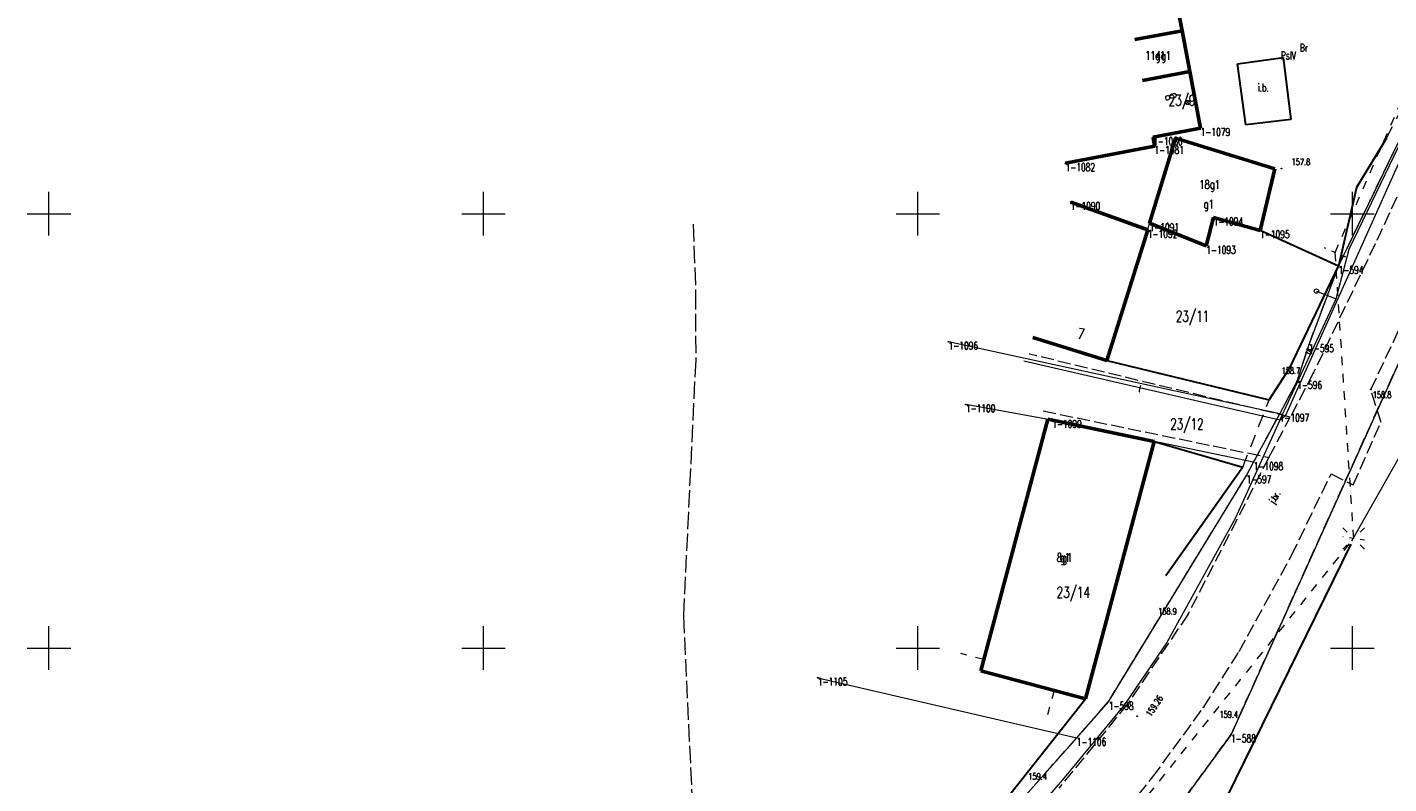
# Model space of a CAD drawing. Header units: metres. Extents: x 5598798 to 5599616, y 5661498 to 5662453.
# Tile 3 of 16: x 5598998 to 5599154, y 5661634 to 5661721. Entities that reach past the tile are written whole.
import ezdxf
from ezdxf.enums import TextEntityAlignment as Align

# ---------------------------------------------------------------- set-up
doc = ezdxf.new("R2010")
doc.units = ezdxf.units.M
doc.header["$MEASUREMENT"] = 0
for name, pattern in [('2_BUIB02_01', [2, 1, -1]), ('2_KTJZ01', [2, 1.5, -0.5]), ('2_KTOK02', [2.5, 1.5, -1]), ('4_SUPB_P_01', [2.5, 2, -0.5]), ('4_SUPE04', [2, 1, -1]), ('4_SUSM05', [1.25, 0.5, -0.75]), ('GUK', [2, 1.5, -0.5]), ('GUZ', [1, 0.5, -0.5])]:
    doc.linetypes.add(name, pattern=pattern)
doc.layers.get('0').update_dxf_attribs({"color": 250, "lineweight": 100})
for name, color, linetype, lineweight in [('BUIB_E_T_6', 7, 'Continuous', 13), ('BUIB_L_1', 7, '2_BUIB02_01', 13), ('BUIB_L_10', 7, 'Continuous', 30), ('Dzialki', 7, 'Continuous', 13), ('EADTD_T_0', 214, 'Continuous', 30), ('EAPADR_T_0', 214, 'Continuous', 13), ('EGBB_E_T_0', 7, 'Continuous', 13), ('EGBB_E_T_1', 7, 'Continuous', 13), ('EGBB_L_0', 34, 'Continuous', 53), ('Kontury', 90, 'GUK', 13), ('KTJZ_E_T_0', 7, 'Continuous', 13), ('KTJZ_L_0', 7, '2_KTJZ01', 13), ('KTOK_L_1', 7, 'Continuous', 13), ('KTOK_L_4', 7, 'Continuous', 30), ('Numery_dzialek', 7, 'Continuous', 13), ('Numery_konturow', 90, 'Continuous', 13), ('Numery_punktow', 7, 'Continuous', 13), ('Numery_uzytkow', 90, 'Continuous', 13), ('Podzial_sekcyjny_krzyze', 7, 'Continuous', 13), ('Punkty', 7, 'Continuous', 13), ('RTPW_T_0', 7, 'Continuous', 13), ('RTPW_T_1', 7, 'Continuous', 13), ('SUPE_L_3', 1, 'Continuous', 13), ('SUPT_E_T_0', 30, 'Continuous', 13), ('SUPT_L_0', 30, 'Continuous', 13), ('SUPW_L_0', 5, 'Continuous', 13), ('SUSM_L_4', 7, '4_SUSM05', 13), ('SUSM_T_0', 7, 'Continuous', 13), ('SUSM_T_3', 7, 'Continuous', 13), ('Uzytki', 90, 'GUZ', 13)]:
    doc.layers.add(name, color=color, linetype=linetype, lineweight=lineweight)
doc.styles.get("Standard").update_dxf_attribs({"font": 'Simplex.shx', "width": 0.75})

# ---------------------------------------------------------------- blocks, each defined once
blk = doc.blocks.new('GRO')
at = {"linetype": 'Continuous'}
blk.add_circle((0, 0), 0.045, dxfattribs=at)
blk = doc.blocks.new('1_PADR')
at = {"linetype": 'Continuous'}
for p, q in [((-0.17675, -0.17675), (0.17675, 0.17675)), ((0.17675, -0.17675), (-0.17675, 0.17675))]:
    blk.add_line(p, q, dxfattribs=at)
blk.add_circle((0, 0), 0.25, dxfattribs=at)
blk = doc.blocks.new('2_RTPW01')
at = {"linetype": 'Continuous'}
blk.add_circle((0, 0), 0.045, dxfattribs=at)
blk = doc.blocks.new('2_RTPW02')
at = {"linetype": 'Continuous'}
blk.add_circle((0, 0), 0.045, dxfattribs=at)
blk = doc.blocks.new('4_SUSM01_01')
at = {"linetype": 'Continuous'}
for p, q in [((-0.74249, 0.74249), (-1.23746, 1.23746)), ((0.74249, 0.74249), (1.23746, 1.23746)), ((-0.74249, -0.74249), (-1.23746, -1.23746)), ((0.74249, -0.74249), (1.23746, -1.23746))]:
    blk.add_line(p, q, dxfattribs=at)
blk = doc.blocks.new('4_SUSM04_01')
at = {"linetype": 'Continuous'}
blk.add_circle((0, 0), 0.25, dxfattribs=at)

msp = doc.modelspace()

# ---------------------------------------------------------------- linework, layer by layer
at = {"layer": 'BUIB_L_1', "linetype": '2_BUIB02_01'}
for p, q in [((5599107.586968, 5661648.68043), (5599104.937907, 5661649.356613)), ((5599115.696576, 5661645.112289), (5599114.918825, 5661642.299391))]:
    msp.add_line(p, q, dxfattribs=at)
at = {"layer": 'BUIB_L_10', "linetype": 'Continuous'}
for p, q in [((5599136.765384, 5661717.245894), (5599142.040119, 5661717.989979)), ((5599137.740962, 5661710.218425), (5599136.765384, 5661717.245894)), ((5599142.040119, 5661717.989979), (5599142.921998, 5661710.852276)), ((5599142.921998, 5661710.852276), (5599137.740962, 5661710.218425)), ((5599149.83, 5661661.97), (5599133.66, 5661629))]:
    msp.add_line(p, q, dxfattribs=at)
at = {"layer": 'Dzialki'}
for p, q in [((5599148.41, 5661693.96), (5599172.35, 5661743.59)), ((5599132.54, 5661709.86), (5599128.89, 5661728.95)), ((5599127.07, 5661708.79), (5599132.54, 5661709.86)), ((5599116.99, 5661705.8), (5599127.22, 5661707.79)), ((5599127.22, 5661707.79), (5599127.07, 5661708.79)), ((5599117.59, 5661701.33), (5599126.46, 5661698.13)), ((5599133.18, 5661696.29), (5599134.02, 5661699.55)), ((5599134.02, 5661699.55), (5599139.38, 5661698.08)), ((5599126.46, 5661698.13), (5599126.65, 5661698.89)), ((5599126.65, 5661698.89), (5599133.18, 5661696.29)), ((5599139.38, 5661698.08), (5599148.41, 5661693.96)), ((5599145.02, 5661684.94), (5599148.41, 5661693.96)), ((5599141.64, 5661676.96), (5599103.53, 5661685.26)), ((5599155.84, 5661683.95), (5599136.04, 5661640.04)), ((5599143.66, 5661680.73), (5599145.02, 5661684.94)), ((5599141.64, 5661676.96), (5599143.66, 5661680.73)), ((5599115.46, 5661676.25), (5599105.52, 5661678.04)), ((5599138.64, 5661671.39), (5599115.46, 5661676.25)), ((5599138.64, 5661671.39), (5599141.64, 5661676.96)), ((5599137.82, 5661669.86), (5599138.64, 5661671.39)), ((5599121.922727, 5661643.823565), (5599137.82, 5661669.86)), ((5599088.49, 5661646.59), (5599118.28, 5661639.65)), ((5599118.28, 5661639.65), (5599121.922727, 5661643.823565)), ((5599136.04, 5661640.04), (5599129.55, 5661631.14)), ((5599106.61, 5661626.54), (5599118.28, 5661639.65))]:
    msp.add_line(p, q, dxfattribs=at)
at = {"layer": 'EGBB_L_0', "linetype": 'Continuous'}
for p, q in [((5599130.402266, 5661721.050548), (5599128.89, 5661728.95)), ((5599124.98595, 5661720.056186), (5599130.402266, 5661721.050548)), ((5599130.402266, 5661721.050548), (5599131.294836, 5661716.348368)), ((5599131.294836, 5661716.348368), (5599125.850628, 5661715.345187)), ((5599131.294836, 5661716.348368), (5599132.54, 5661709.86)), ((5599132.54, 5661709.86), (5599127.07, 5661708.79)), ((5599116.99, 5661705.8), (5599127.22, 5661707.79)), ((5599126.65, 5661698.89), (5599129.644169, 5661708.695065)), ((5599127.07, 5661708.79), (5599127.22, 5661707.79)), ((5599129.644169, 5661708.695065), (5599141.079379, 5661705.157254)), ((5599141.079379, 5661705.157254), (5599139.38, 5661698.08)), ((5599117.593221, 5661701.334271), (5599126.46, 5661698.13)), ((5599134.02, 5661699.55), (5599133.18, 5661696.29)), ((5599139.38, 5661698.08), (5599134.02, 5661699.55)), ((5599126.46, 5661698.13), (5599121.728162, 5661683.10618)), ((5599133.18, 5661696.29), (5599126.65, 5661698.89)), ((5599121.728162, 5661683.10618), (5599113.227989, 5661685.736155)), ((5599107.236944, 5661647.366337), (5599114.955347, 5661676.343468)), ((5599114.955347, 5661676.343468), (5599127.190146, 5661673.791932)), ((5599127.190146, 5661673.791932), (5599119.296241, 5661644.153167)), ((5599119.296241, 5661644.153167), (5599107.236944, 5661647.366337))]:
    msp.add_line(p, q, dxfattribs=at)
at = {"layer": 'Kontury'}
for p, q in [((5599148.41, 5661693.96), (5599172.35, 5661743.59)), ((5599145.02, 5661684.94), (5599148.41, 5661693.96)), ((5599136.04, 5661640.04), (5599155.84, 5661683.95)), ((5599143.66, 5661680.73), (5599145.02, 5661684.94)), ((5599141.64, 5661676.96), (5599143.66, 5661680.73)), ((5599138.64, 5661671.39), (5599141.64, 5661676.96)), ((5599137.82, 5661669.86), (5599138.64, 5661671.39)), ((5599121.922727, 5661643.823565), (5599137.82, 5661669.86)), ((5599118.28, 5661639.65), (5599121.922727, 5661643.823565)), ((5599129.55, 5661631.14), (5599136.04, 5661640.04)), ((5599106.61, 5661626.54), (5599118.28, 5661639.65))]:
    msp.add_line(p, q, dxfattribs=at)
at = {"layer": 'KTJZ_L_0', "linetype": '2_KTJZ01'}
for p, q in [((5599161.82, 5661716.42), (5599152.64, 5661696.54)), ((5599152.13, 5661679.75), (5599161.53, 5661699.74)), ((5599152.64, 5661696.54), (5599145.51, 5661681.63)), ((5599142.85, 5661676.59), (5599112.8, 5661683.84)), ((5599145.51, 5661681.63), (5599142.85, 5661676.59)), ((5599153.3, 5661675.98), (5599152.13, 5661679.75)), ((5599114.41, 5661677.3), (5599140.4, 5661671.95)), ((5599140.4, 5661671.95), (5599142.85, 5661676.59)), ((5599150.08, 5661668.78), (5599153.3, 5661675.98)), ((5599140.4, 5661671.95), (5599131.09, 5661653.89)), ((5599142.99, 5661660.65), (5599147.56, 5661670.04)), ((5599147.56, 5661670.04), (5599150.08, 5661668.78)), ((5599136.99, 5661649.62), (5599142.99, 5661660.65)), ((5599131.09, 5661653.89), (5599124.14, 5661643.58)), ((5599132.88, 5661643.17), (5599136.99, 5661649.62)), ((5599124.14, 5661643.58), (5599116.23, 5661633.87)), ((5599127.02, 5661635.13), (5599132.88, 5661643.17)), ((5599122.86, 5661629.96), (5599127.02, 5661635.13))]:
    msp.add_line(p, q, dxfattribs=at)
at = {"layer": 'KTOK_L_1', "linetype": '2_KTOK02'}
for p, q in [((5599153.946801, 5661708.707327), (5599156.768812, 5661714.174973)), ((5599137.397412, 5661670.82674), (5599140.428869, 5661678.570734))]:
    msp.add_line(p, q, dxfattribs=at)
at = {"layer": 'KTOK_L_4', "linetype": 'Continuous'}
for p, q in [((5599153.946801, 5661708.707327), (5599150.463381, 5661703.019211)), ((5599150.463381, 5661703.019211), (5599148.41, 5661693.96)), ((5599148.41, 5661693.96), (5599139.38, 5661698.08)), ((5599142.812449, 5661682.251695), (5599148.41, 5661693.96)), ((5599121.728162, 5661683.10618), (5599140.428869, 5661678.570734)), ((5599140.428869, 5661678.570734), (5599142.812449, 5661682.251695)), ((5599127.190146, 5661673.791932), (5599137.397412, 5661670.82674)), ((5599137.397412, 5661670.82674), (5599128.555341, 5661658.319499)), ((5599106.208386, 5661627.645012), (5599119.296241, 5661644.153167))]:
    msp.add_line(p, q, dxfattribs=at)
at = {"layer": 'Podzial_sekcyjny_krzyze'}
for p, q in [((5599000, 5661697.5), (5599000, 5661702.5)), ((5599050, 5661697.5), (5599050, 5661702.5)), ((5599100, 5661697.5), (5599100, 5661702.5)), ((5599150, 5661697.5), (5599150, 5661702.5)), ((5598997.5, 5661700), (5599002.5, 5661700)), ((5599047.5, 5661700), (5599052.5, 5661700)), ((5599097.5, 5661700), (5599102.5, 5661700)), ((5599147.5, 5661700), (5599152.5, 5661700)), ((5599000, 5661647.5), (5599000, 5661652.5)), ((5599050, 5661647.5), (5599050, 5661652.5)), ((5599100, 5661647.5), (5599100, 5661652.5)), ((5599150, 5661647.5), (5599150, 5661652.5)), ((5598997.5, 5661650), (5599002.5, 5661650)), ((5599047.5, 5661650), (5599052.5, 5661650)), ((5599097.5, 5661650), (5599102.5, 5661650)), ((5599147.5, 5661650), (5599152.5, 5661650))]:
    msp.add_line(p, q, dxfattribs=at)
at = {"layer": 'SUPE_L_3', "linetype": '4_SUPE04'}
for p, q in [((5599148.021884, 5661695.534034), (5599158.332094, 5661719.064332)), ((5599150.160871, 5661662.612128), (5599148.021884, 5661695.534034)), ((5599125.304463, 5661631.572851), (5599150.160871, 5661662.612128))]:
    msp.add_line(p, q, dxfattribs=at)
at = {"layer": 'SUPE_L_3', "linetype": 'Continuous'}
msp.add_line((5599160.846586, 5661681.673946), (5599149.92, 5661662.3), dxfattribs=at)
at = {"layer": 'SUPT_L_0', "linetype": 'Continuous'}
for p, q in [((5599149.624419, 5661695.89561), (5599157.421027, 5661712.050333)), ((5599142.364839, 5661676.801704), (5599155.313425, 5661705.739483)), ((5599148.123603, 5661690.178824), (5599149.624419, 5661695.89561)), ((5599141.657376, 5661676.235365), (5599148.123603, 5661690.178824)), ((5599145.861892, 5661691.087872), (5599148.123603, 5661690.178824)), ((5599141.657376, 5661676.235365), (5599112.179701, 5661683.008901)), ((5599141.657376, 5661676.235365), (5599136.511984, 5661664.923152)), ((5599141.657376, 5661676.235365), (5599142.364839, 5661676.801704)), ((5599136.511984, 5661664.923152), (5599128.632872, 5661650.637436)), ((5599128.632872, 5661650.637436), (5599123.734045, 5661643.442762)), ((5599123.734045, 5661643.442762), (5599116.831229, 5661635.062005)), ((5599116.831229, 5661635.062005), (5599109.40253, 5661626.489212))]:
    msp.add_line(p, q, dxfattribs=at)
at = {"layer": 'SUPW_L_0', "linetype": '4_SUPB_P_01'}
for p, q in [((5599074.143552, 5661698.782244), (5599074.421521, 5661690.954876)), ((5599074.421521, 5661690.954876), (5599074.428366, 5661683.171369)), ((5599074.428366, 5661683.171369), (5599073.016947, 5661653.715445)), ((5599073.016947, 5661653.715445), (5599074.236749, 5661627.780953))]:
    msp.add_line(p, q, dxfattribs=at)
at = {"layer": 'SUSM_L_4', "linetype": '4_SUSM05'}
for p, q in [((5599149.25444, 5661695.006786), (5599146.789329, 5661696.061282)), ((5599151.405583, 5661662.430319), (5599148.916158, 5661662.793938))]:
    msp.add_line(p, q, dxfattribs=at)
at = {"layer": 'Uzytki'}
for p, q in [((5599148.41, 5661693.96), (5599172.35, 5661743.59)), ((5599145.02, 5661684.94), (5599148.41, 5661693.96)), ((5599155.84, 5661683.95), (5599136.04, 5661640.04)), ((5599143.66, 5661680.73), (5599145.02, 5661684.94)), ((5599141.64, 5661676.96), (5599143.66, 5661680.73)), ((5599138.64, 5661671.39), (5599141.64, 5661676.96)), ((5599137.82, 5661669.86), (5599138.64, 5661671.39)), ((5599121.92445, 5661643.821137), (5599137.82, 5661669.86)), ((5599118.28, 5661639.65), (5599121.92445, 5661643.821137)), ((5599136.04, 5661640.04), (5599129.55, 5661631.14)), ((5599106.61, 5661626.54), (5599118.28, 5661639.65))]:
    msp.add_line(p, q, dxfattribs=at)

# ---------------------------------------------------------------- block references
at = {"layer": 'EAPADR_T_0'}
msp.add_blockref('1_PADR', (5599131.051059, 5661712.790397), dxfattribs=at)
at = {"layer": 'Punkty'}
for p in [(5599132.54, 5661709.86), (5599127.07, 5661708.79), (5599127.22, 5661707.79), (5599116.99, 5661705.8), (5599117.59, 5661701.33), (5599134.02, 5661699.55), (5599126.46, 5661698.13), (5599126.65, 5661698.89), (5599139.38, 5661698.08), (5599133.18, 5661696.29), (5599148.41, 5661693.96), (5599103.53, 5661685.26), (5599145.02, 5661684.94), (5599143.66, 5661680.73), (5599105.52, 5661678.04), (5599115.46, 5661676.25), (5599141.64, 5661676.96), (5599138.64, 5661671.39), (5599137.82, 5661669.86), (5599088.49, 5661646.59), (5599121.922727, 5661643.823565), (5599136.04, 5661640.04), (5599118.28, 5661639.65)]:
    msp.add_blockref('GRO', p, dxfattribs=at)
at = {"layer": 'RTPW_T_0'}
msp.add_blockref('2_RTPW01', (5599141.85272, 5661705.202742), dxfattribs=at)
at = {"layer": 'RTPW_T_0', "rotation": 359.999997}
for p in [(5599145.51, 5661681.63), (5599152.13, 5661679.75), (5599131.09, 5661653.89), (5599132.88, 5661643.17)]:
    msp.add_blockref('2_RTPW01', p, dxfattribs=at)
at = {"layer": 'RTPW_T_1'}
msp.add_blockref('2_RTPW02', (5599125.225593, 5661642.151342), dxfattribs=at)
at = {"layer": 'SUSM_T_0'}
msp.add_blockref('4_SUSM01_01', (5599150.160871, 5661662.612128), dxfattribs=at)
at = {"layer": 'SUSM_T_3'}
msp.add_blockref('4_SUSM04_01', (5599145.861892, 5661691.087872), dxfattribs=at)

# ---------------------------------------------------------------- texts
at = {"layer": 'BUIB_E_T_6', "width": 0.7}
msp.add_text('i.b.', height=0.9, dxfattribs=at).set_placement((5599139.118897, 5661714.517583), align=Align.MIDDLE_LEFT)
at = {"layer": 'EADTD_T_0', "width": 0.7}
for s, rotation, p in [('8', 109.473169, (5599129.694595, 5661713.671207)), ('7', 350.537678, (5599118.655304, 5661685.547256))]:
    msp.add_text(s, height=1.25, rotation=rotation, dxfattribs=at).set_placement(p, align=Align.CENTER)
at = {"layer": 'EGBB_E_T_0', "width": 0.7}
for p in [(5599127.886687, 5661718.200072), (5599133.469545, 5661701.110387), (5599116.921352, 5661660.413726)]:
    msp.add_text('g1', height=1, dxfattribs=at).set_placement(p, align=Align.MIDDLE_CENTER)
at = {"layer": 'EGBB_E_T_1', "width": 0.7}
for s, p in [('114g1', (5599127.64392, 5661718.200072)), ('18g1', (5599133.583158, 5661703.365853)), ('8g1', (5599116.875969, 5661660.413726))]:
    msp.add_text(s, height=1, dxfattribs=at).set_placement(p, align=Align.MIDDLE_CENTER)
at = {"layer": 'KTJZ_E_T_0', "width": 0.7}
msp.add_text('j.br.', height=0.75, rotation=58.200005, dxfattribs=at).set_placement((5599141.057293, 5661667.377325), align=Align.MIDDLE_CENTER)
at = {"layer": 'Numery_dzialek', "width": 0.7}
for s, p in [('23/9', (5599128.849278, 5661713.680465)), ('23/11', (5599129.677359, 5661688.826305)), ('23/12', (5599129.030936, 5661676.410236)), ('23/14', (5599115.965535, 5661657.043764))]:
    msp.add_text(s, height=1.26, dxfattribs=at).set_placement(p, align=Align.TOP_LEFT)
at = {"layer": 'Numery_konturow', "width": 0.7}
msp.add_text('PsIV', height=0.9, dxfattribs=at).set_placement((5599143.501021, 5661718.657671), align=Align.TOP_RIGHT)
at = {"layer": 'Numery_punktow', "width": 0.7}
for s, p in [('1-1079', (5599132.54, 5661709.86)), ('1-1080', (5599127.07, 5661708.79)), ('1-1081', (5599127.22, 5661707.79)), ('1-1082', (5599116.99, 5661705.8)), ('1-1090', (5599117.59, 5661701.33)), ('1-1094', (5599134.02, 5661699.55)), ('1-1092', (5599126.46, 5661698.13)), ('1-1091', (5599126.65, 5661698.89)), ('1-1095', (5599139.38, 5661698.08)), ('1-1093', (5599133.18, 5661696.29)), ('1-594', (5599148.41, 5661693.96)), ('1-1096', (5599103.53, 5661685.26)), ('1-595', (5599145.02, 5661684.94)), ('1-596', (5599143.66, 5661680.73)), ('1-1100', (5599105.52, 5661678.04)), ('1-1099', (5599115.46, 5661676.25)), ('1-1097', (5599141.64, 5661676.96)), ('1-1098', (5599138.64, 5661671.39)), ('1-597', (5599137.82, 5661669.86)), ('1-1105', (5599088.49, 5661646.59)), ('1-598', (5599121.97, 5661643.79)), ('1-588', (5599136.04, 5661640.04)), ('1-1106', (5599118.28, 5661639.65))]:
    msp.add_text(s, height=0.9, dxfattribs=at).set_placement(p, align=Align.TOP_LEFT)
at = {"layer": 'Numery_uzytkow', "width": 0.7}
msp.add_text('Br', height=0.9, dxfattribs=at).set_placement((5599143.961869, 5661718.657671))
at = {"layer": 'RTPW_T_0', "width": 0.7}
msp.add_text('157.8', height=0.75, rotation=359.474365, dxfattribs=at).set_placement((5599143.010186, 5661705.588564))
for s, p in [('158.7', (5599141.871324, 5661682.308284)), ('158.8', (5599152.35, 5661679.53)), ('158.9', (5599127.656986, 5661654.599065)), ('159.4', (5599134.705135, 5661642.730368)), ('159.4', (5599112.716168, 5661635.60117))]:
    msp.add_text(s, height=0.75, dxfattribs=at).set_placement(p, align=Align.TOP_LEFT)
at = {"layer": 'RTPW_T_1', "width": 0.7}
msp.add_text('159.26', height=0.75, rotation=56.659305, dxfattribs=at).set_placement((5599126.817967, 5661642.051819))
at = {"layer": 'SUPT_E_T_0', "width": 0.7}
for s, rotation, p in [('tA', 66.71001, (5599144.999455, 5661684.170898)), ('t', 347.05892, (5599125.553216, 5661679.854571))]:
    msp.add_text(s, height=0.75, rotation=rotation, dxfattribs=at).set_placement(p, align=Align.MIDDLE_CENTER)

doc.saveas('drawing.dxf')
